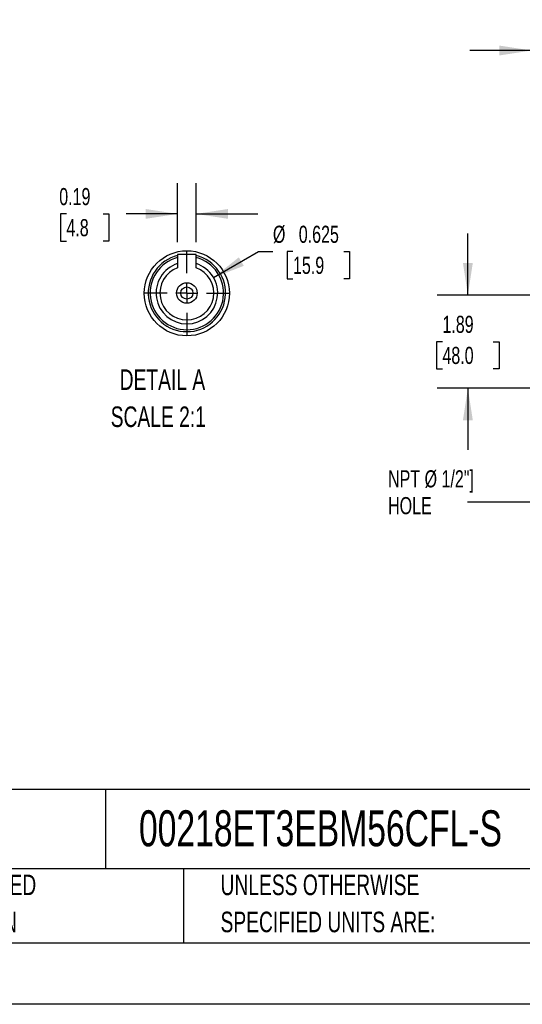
# Model space of a CAD drawing. Header units: inches. Extents: x 0 to 55, y 0 to 42.5.
# Tile 7 of 18: x 28.9 to 39.1, y 0 to 20. Entities that reach past the tile are written whole.
import ezdxf

# ---------------------------------------------------------------- set-up
doc = ezdxf.new("R2010")
doc.units = ezdxf.units.IN
doc.header["$LTSCALE"] = 5
doc.header["$MEASUREMENT"] = 0
doc.linetypes.add('CENTERX2', pattern=[0.8, 0.5, -0.1, 0.1, -0.1])
doc.layers.add('CENTER', color=40, linetype='CENTERX2')
doc.layers.add('SLD-DEFPOINTS', color=7, linetype='Continuous')
doc.layers.add('DIMENSIONS', color=140, linetype='Continuous', lineweight=25)
doc.layers.add('TEXT', color=140, linetype='Continuous', lineweight=25)
doc.styles.add('SLDTEXTSTYLE0', font='TXT', dxfattribs={"width": 0.7})
doc.dimstyles.new('SLDDIMSTYLE0', dxfattribs={"dimtxt": 0.347222, "dimasz": 0.65, "dimexe": 0, "dimexo": 0.0625, "dimgap": 0.086806, "dimtad": 0, "dimtih": 1, "dimtoh": 1, "dimrnd": 1e-09, "dimzin": 12, "dimdsep": 46, "dimtxsty": 'SLDTEXTSTYLE0', "dimsah": 1, "dimcen": 0.09, "dimadec": 0, "dimazin": 3, "dimtfac": 1, "dimtmove": 0, "dimatfit": 0, "dimfxl": 0, "dimfrac": 2, "dimtolj": 1, "dimtzin": 12, "dimarcsym": 0})
doc.dimstyles.new('SLDDIMSTYLE10', dxfattribs={"dimtxt": 0.347222, "dimasz": 0.65, "dimexe": 0, "dimexo": 0.0625, "dimgap": 0.086806, "dimtad": 0, "dimtih": 1, "dimtoh": 1, "dimdec": 3, "dimlfac": 0.5, "dimrnd": 1e-09, "dimdsep": 46, "dimtxsty": 'SLDTEXTSTYLE0', "dimsah": 1, "dimcen": 0, "dimadec": 0, "dimazin": 2, "dimtfac": 1, "dimtdec": 3, "dimtofl": 0, "dimtmove": 0, "dimatfit": 3, "dimfxl": 0, "dimfrac": 2, "dimtolj": 1, "dimtzin": 12, "dimarcsym": 0})
doc.dimstyles.new('SLDDIMSTYLE4', dxfattribs={"dimtxt": 0.18, "dimasz": 0.65, "dimexe": 0, "dimexo": 0.0625, "dimgap": 0, "dimtad": 0, "dimtih": 1, "dimtoh": 1, "dimdec": 0, "dimrnd": 1e-09, "dimzin": 0, "dimdsep": 46, "dimtxsty": 'Standard', "dimsah": 1, "dimcen": 0.09, "dimadec": 0, "dimazin": 0, "dimtfac": 0.65, "dimtdec": 0, "dimtofl": 0, "dimtmove": 0, "dimatfit": 3, "dimfxl": 0, "dimfrac": 2, "dimtolj": 1, "dimtzin": 0, "dimarcsym": 0})
doc.dimstyles.new('SLDDIMSTYLE5', dxfattribs={"dimtxt": 0.347222, "dimasz": 0.65, "dimexe": 0, "dimexo": 0.0625, "dimgap": 0.086806, "dimtad": 0, "dimtih": 1, "dimtoh": 1, "dimrnd": 1e-09, "dimzin": 12, "dimdsep": 46, "dimtxsty": 'SLDTEXTSTYLE0', "dimsah": 1, "dimcen": 0.09, "dimadec": 0, "dimazin": 3, "dimtfac": 1, "dimtdec": 3, "dimtmove": 0, "dimatfit": 0, "dimfxl": 0, "dimfrac": 2, "dimtolj": 1, "dimtzin": 12, "dimarcsym": 0})
doc.dimstyles.new('SLDDIMSTYLE9', dxfattribs={"dimtxt": 0.347222, "dimasz": 0.65, "dimexe": 0, "dimexo": 0.0625, "dimgap": 0.086806, "dimtad": 0, "dimtih": 1, "dimtoh": 1, "dimlfac": 0.5, "dimrnd": 1e-09, "dimdsep": 46, "dimtxsty": 'SLDTEXTSTYLE0', "dimsah": 1, "dimcen": 0.09, "dimadec": 0, "dimazin": 2, "dimtfac": 1, "dimtmove": 0, "dimatfit": 0, "dimfxl": 0, "dimfrac": 2, "dimtolj": 1, "dimtzin": 12, "dimarcsym": 0})

# ---------------------------------------------------------------- blocks, each defined once
blk = doc.blocks.new('SW_NOTE_0')
at = {"layer": 'TEXT', "color": 0, "linetype": 'CENTERX2', "lineweight": 18, "char_height": 0.4167, "attachment_point": 1, "style": 'SLDTEXTSTYLE0'}
for s, insert in [('DETAIL A', (0.182, 0.537)), ('SCALE 2:1', (0, -0.215))]:
    blk.add_mtext(s, dxfattribs=dict(at, insert=insert))
blk = doc.blocks.new('SW_NOTE_0_3')
at = {"layer": 'TEXT', "color": 0, "linetype": 'CENTERX2', "lineweight": 18, "char_height": 0.41667, "attachment_point": 1, "style": 'SLDTEXTSTYLE0'}
for s, insert in [('UNLESS OTHERWISE', (0, 0.537)), ('SPECIFIED UNITS ARE:', (0, -0.215))]:
    blk.add_mtext(s, dxfattribs=dict(at, insert=insert))
blk = doc.blocks.new('SW_NOTE_0_7')
at = {"layer": 'TEXT', "color": 0, "linetype": 'CENTERX2', "lineweight": 18, "char_height": 0.41667, "attachment_point": 1, "style": 'SLDTEXTSTYLE0'}
for s, insert in [('METRIC UNITS USED', (0, 0.537)), ('FOR PART DESIGN', (0, -0.215))]:
    blk.add_mtext(s, dxfattribs=dict(at, insert=insert))
blk = doc.blocks.new('_D_8')
at = {"layer": 'DIMENSIONS'}
for p, q in [((39.299, 14.53), (39.299, 19.963)), ((41.936, 16.199), (41.936, 19.963)), ((39.299, 19.338), (38.049, 19.338)), ((40.101, 19.337), (39.985, 19.337)), ((39.985, 19.337), (39.985, 18.785)), ((41.133, 19.337), (41.25, 19.337)), ((41.25, 19.337), (41.25, 18.785)), ((41.936, 19.338), (43.186, 19.338)), ((39.985, 18.785), (40.101, 18.785)), ((41.25, 18.785), (41.133, 18.785)), ((39.299, 12.888), (39.299, 14.23))]:
    blk.add_line(p, q, dxfattribs=at)
for points in [[(39.299, 19.338), (38.649, 19.438), (38.649, 19.238)], [(41.936, 19.338), (42.586, 19.238), (42.586, 19.438)]]:
    blk.add_solid(points, dxfattribs=at)
at = {"layer": 'DIMENSIONS', "char_height": 0.3472, "attachment_point": 1, "style": 'SLDTEXTSTYLE0'}
for s, insert in [('2.64', (40.101, 19.862)), ('67.0', (40.101, 19.232))]:
    blk.add_mtext(s, dxfattribs=dict(at, insert=insert))
blk = doc.blocks.new('_D_10')
at = {"layer": 'DIMENSIONS'}
for p, q in [((38.009, 14.38), (38.009, 15.63)), ((41.1, 14.38), (37.384, 14.38)), ((37.493, 13.435), (37.376, 13.435)), ((37.376, 13.435), (37.376, 12.883)), ((38.525, 13.435), (38.641, 13.435)), ((38.641, 13.435), (38.641, 12.883)), ((37.376, 12.883), (37.493, 12.883)), ((38.641, 12.883), (38.525, 12.883)), ((39.503, 12.491), (37.384, 12.491)), ((38.009, 12.491), (38.009, 11.241))]:
    blk.add_line(p, q, dxfattribs=at)
for points in [[(38.009, 14.38), (38.109, 15.03), (37.909, 15.03)], [(38.009, 12.491), (37.909, 11.841), (38.109, 11.841)]]:
    blk.add_solid(points, dxfattribs=at)
at = {"layer": 'DIMENSIONS', "char_height": 0.3472, "attachment_point": 1, "style": 'SLDTEXTSTYLE0'}
for s, insert in [('1.89', (37.493, 13.96)), ('48.0', (37.493, 13.33))]:
    blk.add_mtext(s, dxfattribs=dict(at, insert=insert))
blk = doc.blocks.new('SW_NOTE_0_9')
at = {"layer": 'TEXT', "color": 0, "linetype": 'CENTERX2', "lineweight": 18, "attachment_point": 1, "style": 'SLDTEXTSTYLE0'}
for s, insert, char_height in [('NPT Ø 1/2"]', (-1.329, 0.649), 0.34722), ('HOLE', (-1.329, 0.105), 0.3472)]:
    blk.add_mtext(s, dxfattribs=dict(at, insert=insert, char_height=char_height))
blk = doc.blocks.new('_D_17')
at = {"layer": 'DIMENSIONS'}
for p, q in [((32.123, 15.455), (32.123, 16.65)), ((32.498, 15.455), (32.498, 16.65)), ((29.868, 16.024), (29.751, 16.024)), ((29.751, 16.024), (29.751, 15.472)), ((30.611, 16.024), (30.728, 16.024)), ((30.728, 16.024), (30.728, 15.472)), ((32.123, 16.025), (31.082, 16.025)), ((32.498, 16.025), (33.748, 16.025)), ((29.751, 15.472), (29.868, 15.472)), ((30.728, 15.472), (30.611, 15.472))]:
    blk.add_line(p, q, dxfattribs=at)
for points in [[(32.123, 16.025), (31.473, 16.125), (31.473, 15.925)], [(32.498, 16.025), (33.148, 15.925), (33.148, 16.125)]]:
    blk.add_solid(points, dxfattribs=at)
at = {"layer": 'DIMENSIONS', "char_height": 0.3472, "attachment_point": 1, "style": 'SLDTEXTSTYLE0'}
for s, insert in [('0.19', (29.723, 16.55)), ('4.8', (29.868, 15.92))]:
    blk.add_mtext(s, dxfattribs=dict(at, insert=insert))
blk = doc.blocks.new('_D_18')
at = {"layer": 'DIMENSIONS'}
for p, q in [((32.852, 14.734), (33.764, 15.26)), ((33.764, 15.26), (34.056, 15.26)), ((34.463, 15.26), (34.346, 15.26)), ((34.346, 15.26), (34.346, 14.708)), ((35.495, 15.26), (35.611, 15.26)), ((35.611, 15.26), (35.611, 14.708)), ((34.346, 14.708), (34.463, 14.708)), ((35.611, 14.708), (35.495, 14.708))]:
    blk.add_line(p, q, dxfattribs=at)
blk.add_solid([(32.852, 14.734), (33.465, 14.972), (33.365, 15.145)], dxfattribs=at)
at = {"layer": 'DIMENSIONS', "char_height": 0.3472, "attachment_point": 1, "style": 'SLDTEXTSTYLE0'}
for s, insert in [('%%c', (34.056, 15.786)), ('0.625', (34.58, 15.786)), ('15.9', (34.463, 15.156))]:
    blk.add_mtext(s, dxfattribs=dict(at, insert=insert))
blk = doc.blocks.new('SW_CENTERMARKSYMBOL_5')
at = {"layer": 'CENTER', "color": 0}
for p, q in [((0, 0.4), (0, 0.857)), ((0, 0), (0, 0.2)), ((-0.4, 0), (-0.863, 0)), ((0, 0), (-0.2, 0)), ((0, 0), (0, -0.2)), ((0, 0), (0.2, 0)), ((0.4, 0), (0.863, 0)), ((0, -0.4), (0, -0.869))]:
    blk.add_line(p, q, dxfattribs=at)

msp = doc.modelspace()

# ---------------------------------------------------------------- linework, layer by layer
for p, q in [((32.1235, 15.205), (32.1235, 14.9344)), ((32.4984, 15.205), (32.1235, 15.205)), ((32.4984, 14.9344), (32.4984, 15.205))]:
    msp.add_line(p, q)
at = {"color": 7, "linetype": 'Continuous'}
msp.add_line((55.0005, 0.0005), (0.0005, 0.0005), dxfattribs=at)
for radius in [0.2087, 0.124]:
    msp.add_circle((32.3109, 14.4213), radius)
for radius, start, end in [(0.7835, 103.84503, 270), (0.7835, 270.00002, 76.15496), (0.7441, 104.59339, 270), (0.625, 107.45572, 72.54428), (0.7441, 269.99999, 75.40661), (0.5463, 110.0724, 69.9276)]:
    msp.add_arc((32.3109, 14.4213), radius, start, end)
at = {"layer": 'SLD-DEFPOINTS'}
msp.add_circle((32.3109, 14.4153), 0.8627, dxfattribs=at)
at = {"layer": 'TEXT'}
for p, q in [((53.75, 4.3555), (1.25, 4.3555)), ((30.6612, 4.3555), (30.6612, 2.75)), ((53.75, 2.75), (1.25, 2.75)), ((32.2402, 2.75), (32.2402, 1.25)), ((1.25, 1.25), (53.75, 1.25))]:
    msp.add_line(p, q, dxfattribs=at)

# ---------------------------------------------------------------- block references
at = {"layer": 'CENTER'}
msp.add_blockref('SW_CENTERMARKSYMBOL_5', (32.3109, 14.4213), dxfattribs=at)
at = {"layer": 'TEXT', "linetype": 'CENTERX2', "lineweight": 18}
for name, p in [('SW_NOTE_0', (30.7661, 12.3365)), ('SW_NOTE_0_9', (37.7201, 10.1793)), ('SW_NOTE_0_7', (25.291, 2.0936)), ('SW_NOTE_0_3', (32.9937, 2.0936))]:
    msp.add_blockref(name, p, dxfattribs=at)

# ---------------------------------------------------------------- texts
at = {"layer": 'TEXT', "linetype": 'CENTERX2', "lineweight": 18, "insert": (31.3401, 3.9334), "char_height": 0.729167, "attachment_point": 1, "style": 'SLDTEXTSTYLE0'}
msp.add_mtext('00218ET3EBM56CFL-S', dxfattribs=at)

# ---------------------------------------------------------------- dimensions: what is measured, and where the dimension line sits
at = {"layer": 'DIMENSIONS'}
for base, p1, p2, dimstyle, picture, middle in [((41.9362, 19.3378), (39.2987, 12.8765), (41.9362, 15.9494), 'SLDDIMSTYLE5', '_D_8', (40.6174, 19.3378)), ((32.4984, 16.0249), (32.1235, 15.205), (32.4984, 15.205), 'SLDDIMSTYLE9', '_D_17', (30.2395, 16.0249))]:
    dim = msp.add_linear_dim(base=base, p1=p1, p2=p2, dimstyle=dimstyle, dxfattribs=at)
    dim.commit()
    dim.dimension.update_dxf_attribs({"geometry": picture, "text_midpoint": middle, "dimtype": 160})
dim = msp.add_diameter_dim_2p(p1=(31.7697, 14.1088), p2=(32.8522, 14.7338), dimstyle='SLDDIMSTYLE10', dxfattribs=at)
dim.commit()
dim.dimension.update_dxf_attribs({"geometry": '_D_18', "text_midpoint": (34.9785, 15.2603), "dimtype": 163})
dim = msp.add_linear_dim(base=(38.0088, 14.3801), p1=(39.7535, 12.4908), p2=(41.3499, 14.3801), angle=90, dimstyle='SLDDIMSTYLE0', dxfattribs=at)
dim.commit()
dim.dimension.update_dxf_attribs({"geometry": '_D_10', "text_midpoint": (38.0088, 13.4354), "dimtype": 160})

# ---------------------------------------------------------------- leaders
at = {"layer": 'TEXT', "linetype": 'CENTERX2', "lineweight": 18}
msp.add_leader([(40.8269, 12.4987), (40.5003, 10.1793), (37.7201, 10.1793)], dimstyle='SLDDIMSTYLE4', dxfattribs=at)

doc.saveas('drawing.dxf')
